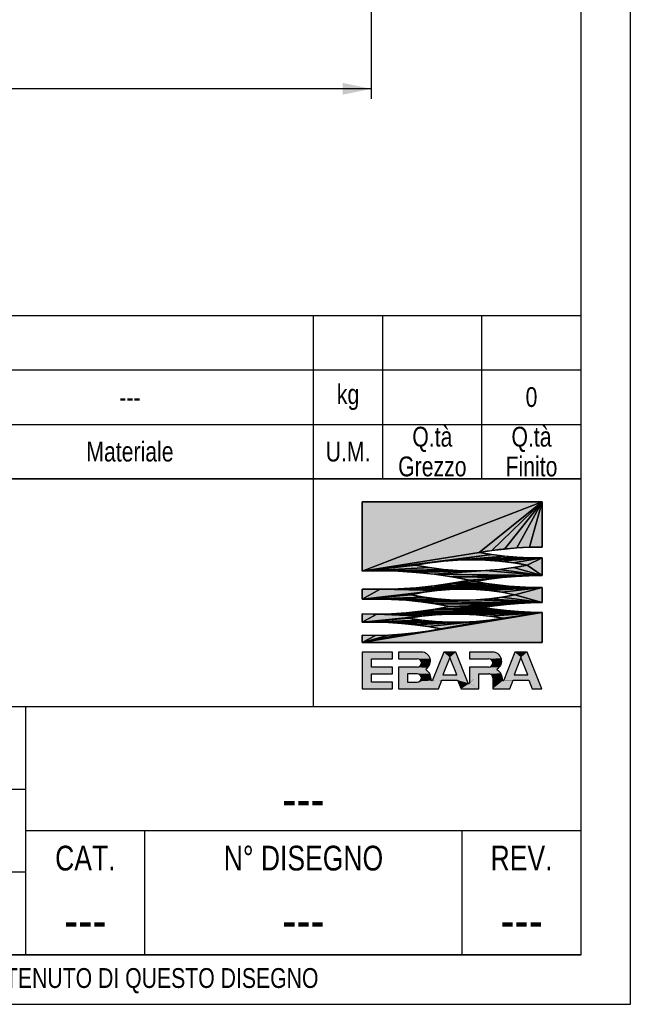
# Model space of a CAD drawing. Header units: millimetres. Extents: x 0 to 841, y 0 to 594.
# Tile 7 of 10: x 717 to 841, y 0 to 199. Entities that reach past the tile are written whole.
import ezdxf

# ---------------------------------------------------------------- set-up
doc = ezdxf.new("R2010")
doc.units = ezdxf.units.MM
doc.header["$LTSCALE"] = 46.2
doc.layers.get('0').update_dxf_attribs({"linetype": 'CONTINUOUS'})
doc.layers.add('DETTAGLI', color=7, linetype='CONTINUOUS')
doc.layers.add('QUOTE', color=7, linetype='CONTINUOUS')
doc.styles.get("Standard").update_dxf_attribs({"font": 'txt', "width": 0.8})
doc.dimstyles.new('DIMSTYLE_1', dxfattribs={"dimtxt": 6, "dimasz": 5.8, "dimexe": 1, "dimexo": 2, "dimgap": 0.75, "dimtad": 1, "dimdec": 3, "dimtxsty": 'Standard', "dimblk": '_FILLED', "dimblk1": '_FILLED', "dimblk2": '_FILLED', "dimcen": 0.09, "dimadec": 3, "dimazin": 2, "dimtp": 0.5, "dimtm": 0.5, "dimtfac": 1, "dimtdec": 3, "dimtofl": 0, "dimtmove": 0, "dimatfit": 3, "dimldrblk": '_FILLED', "dimfxl": 0, "dimtolj": 1, "dimarcsym": 0})

# ---------------------------------------------------------------- blocks, each defined once
blk = doc.blocks.new('EBARA_BL0', base_point=(804.25, 82.53))
at = {"color": 7, "linetype": 'Continuous'}
for p, q in [((822.18, 101.41), (785.87, 87.4)), ((785.87, 101.41), (785.87, 87.4)), ((785.87, 87.4), (822.18, 101.41)), ((822.18, 101.41), (785.87, 101.41)), ((785.87, 101.41), (822.18, 101.41)), ((785.87, 87.4), (785.87, 101.41)), ((822.18, 101.41), (809.46, 91.15)), ((809.46, 91.15), (822.18, 101.41)), ((822.18, 101.41), (811.99, 91.55)), ((811.99, 91.55), (822.18, 101.41)), ((822.18, 101.41), (814.53, 91.86)), ((814.53, 91.86), (822.18, 101.41)), ((822.18, 101.41), (817.07, 92.08)), ((817.07, 92.08), (822.18, 101.41)), ((822.18, 101.41), (819.63, 92.21)), ((819.63, 92.21), (822.18, 101.41)), ((822.18, 92.25), (822.18, 101.41)), ((822.18, 101.41), (822.18, 92.25)), ((809.46, 91.15), (811.99, 91.55)), ((811.99, 91.55), (814.53, 91.86)), ((814.53, 91.86), (817.07, 92.08)), ((817.07, 92.08), (819.63, 92.21)), ((819.63, 92.21), (822.18, 92.25)), ((809.46, 91.15), (785.87, 87.4)), ((785.87, 87.4), (809.46, 91.15)), ((811.99, 90.75), (785.87, 87.4)), ((785.87, 87.4), (811.99, 90.75)), ((802.23, 89.43), (785.87, 87.4)), ((785.87, 87.4), (802.23, 89.43)), ((799.42, 89.08), (802.23, 89.43)), ((811.99, 90.75), (802.23, 89.43)), ((802.23, 89.43), (811.99, 90.75)), ((814.53, 90.44), (802.23, 89.43)), ((802.23, 89.43), (814.53, 90.44)), ((802.23, 89.43), (805.06, 89.64)), ((814.53, 90.44), (805.06, 89.64)), ((805.06, 89.64), (814.53, 90.44)), ((817.07, 90.22), (805.06, 89.64)), ((805.06, 89.64), (817.07, 90.22)), ((819.63, 90.09), (805.06, 89.64)), ((805.06, 89.64), (819.63, 90.09)), ((805.06, 89.64), (807.89, 89.71)), ((819.63, 90.09), (807.89, 89.71)), ((807.89, 89.71), (819.63, 90.09)), ((807.89, 89.71), (822.18, 90.05)), ((822.18, 90.05), (807.89, 89.71)), ((807.89, 89.71), (810.72, 89.64)), ((811.99, 90.75), (809.46, 91.15)), ((810.72, 89.64), (822.18, 90.05)), ((822.18, 90.05), (810.72, 89.64)), ((810.72, 89.64), (813.55, 89.43)), ((814.53, 90.44), (811.99, 90.75)), ((813.55, 89.43), (822.18, 90.05)), ((822.18, 90.05), (813.55, 89.43)), ((813.55, 89.43), (816.36, 89.08)), ((817.07, 90.22), (814.53, 90.44)), ((816.36, 89.08), (822.18, 90.05)), ((822.18, 90.05), (816.36, 89.08)), ((819.63, 90.09), (817.07, 90.22)), ((819.15, 88.59), (822.18, 90.05)), ((822.18, 90.05), (819.15, 88.59)), ((822.18, 90.05), (819.63, 90.09)), ((822.18, 86.51), (822.18, 90.05)), ((822.18, 90.05), (822.18, 86.51)), ((799.42, 89.08), (785.87, 87.4)), ((785.87, 87.4), (799.42, 89.08)), ((796.63, 88.59), (785.87, 87.4)), ((785.87, 87.4), (796.63, 88.59)), ((799.42, 88.1), (785.87, 87.4)), ((785.87, 87.4), (799.42, 88.1)), ((802.23, 87.75), (785.87, 87.4)), ((785.87, 87.4), (802.23, 87.75)), ((785.87, 87.4), (789.5, 87.46)), ((802.23, 87.75), (789.5, 87.46)), ((789.5, 87.46), (802.23, 87.75)), ((805.06, 87.54), (789.5, 87.46)), ((789.5, 87.46), (805.06, 87.54)), ((789.5, 87.46), (807.89, 87.47)), ((807.89, 87.47), (789.5, 87.46)), ((789.5, 87.46), (793.13, 87.37)), ((793.13, 87.37), (807.89, 87.47)), ((807.89, 87.47), (793.13, 87.37)), ((796.63, 88.59), (799.42, 89.08)), ((799.42, 88.1), (796.63, 88.59)), ((796.75, 87.14), (810.72, 87.54)), ((810.72, 87.54), (796.75, 87.14)), ((796.75, 87.14), (807.89, 87.47)), ((807.89, 87.47), (796.75, 87.14)), ((802.23, 87.75), (799.42, 88.1)), ((800.36, 86.77), (810.72, 87.54)), ((810.72, 87.54), (800.36, 86.77)), ((805.06, 87.54), (802.23, 87.75)), ((807.89, 87.47), (805.06, 87.54)), ((810.72, 87.54), (807.89, 87.47)), ((813.55, 87.75), (810.72, 87.54)), ((822.18, 86.51), (810.72, 87.54)), ((810.72, 87.54), (822.18, 86.51)), ((816.36, 88.1), (813.55, 87.75)), ((822.18, 86.51), (813.55, 87.75)), ((813.55, 87.75), (822.18, 86.51)), ((816.36, 89.08), (819.15, 88.59)), ((819.15, 88.59), (816.36, 88.1)), ((822.18, 86.51), (816.36, 88.1)), ((816.36, 88.1), (822.18, 86.51)), ((822.18, 86.51), (819.15, 88.59)), ((819.15, 88.59), (822.18, 86.51)), ((793.13, 87.37), (796.75, 87.14)), ((796.75, 87.14), (800.36, 86.77)), ((800.36, 86.77), (822.18, 86.51)), ((822.18, 86.51), (800.36, 86.77)), ((800.36, 86.77), (819.47, 86.48)), ((800.36, 86.77), (803.95, 86.25)), ((819.47, 86.48), (800.36, 86.77)), ((819.47, 86.48), (803.95, 86.25)), ((803.95, 86.25), (819.47, 86.48)), ((803.95, 86.25), (816.76, 86.34)), ((816.76, 86.34), (803.95, 86.25)), ((803.95, 86.25), (814.06, 86.1)), ((803.95, 86.25), (807.52, 85.6)), ((814.06, 86.1), (803.95, 86.25)), ((807.52, 85.6), (803.95, 84.94)), ((814.06, 86.1), (807.52, 85.6)), ((807.52, 85.6), (814.06, 86.1)), ((807.52, 85.6), (811.37, 85.76)), ((811.37, 85.76), (807.52, 85.6)), ((807.52, 85.6), (808.7, 85.31)), ((808.7, 85.31), (807.52, 85.6)), ((808.7, 85.31), (811.37, 85.76)), ((811.37, 85.76), (814.06, 86.1)), ((814.06, 86.1), (816.76, 86.34)), ((816.76, 86.34), (819.47, 86.48)), ((819.47, 86.48), (822.18, 86.51)), ((785.87, 83.79), (785.87, 81.71)), ((789.5, 83.73), (785.87, 83.79)), ((785.87, 81.71), (785.87, 83.79)), ((789.5, 83.73), (785.87, 81.71)), ((785.87, 81.71), (789.5, 83.73)), ((800.94, 83.49), (785.87, 81.71)), ((785.87, 81.71), (800.94, 83.49)), ((793.13, 83.82), (789.5, 83.73)), ((789.5, 83.73), (806.18, 83.78)), ((806.18, 83.78), (789.5, 83.73)), ((789.5, 83.73), (803.56, 83.71)), ((803.56, 83.71), (789.5, 83.73)), ((789.5, 83.73), (800.94, 83.49)), ((800.94, 83.49), (789.5, 83.73)), ((793.13, 83.82), (822.18, 84.1)), ((822.18, 84.1), (793.13, 83.82)), ((796.75, 84.05), (793.13, 83.82)), ((806.18, 83.78), (793.13, 83.82)), ((793.13, 83.82), (806.18, 83.78)), ((800.36, 84.42), (796.75, 84.05)), ((815.41, 84.36), (796.75, 84.05)), ((796.75, 84.05), (815.41, 84.36)), ((817.66, 84.2), (796.75, 84.05)), ((796.75, 84.05), (817.66, 84.2)), ((819.92, 84.11), (796.75, 84.05)), ((796.75, 84.05), (819.92, 84.11)), ((796.75, 84.05), (822.18, 84.1)), ((822.18, 84.1), (796.75, 84.05)), ((798.33, 83.13), (800.94, 83.49)), ((803.95, 84.94), (800.36, 84.42)), ((810.92, 84.92), (800.36, 84.42)), ((800.36, 84.42), (810.92, 84.92)), ((800.36, 84.42), (813.16, 84.6)), ((813.16, 84.6), (800.36, 84.42)), ((800.36, 84.42), (815.41, 84.36)), ((815.41, 84.36), (800.36, 84.42)), ((800.94, 83.49), (803.56, 83.71)), ((803.56, 83.71), (806.18, 83.78)), ((803.95, 84.94), (808.7, 85.31)), ((808.7, 85.31), (803.95, 84.94)), ((803.95, 84.94), (810.92, 84.92)), ((810.92, 84.92), (803.95, 84.94)), ((806.18, 83.78), (822.18, 84.1)), ((822.18, 84.1), (806.18, 83.78)), ((806.18, 83.78), (808.81, 83.71)), ((810.92, 84.92), (808.7, 85.31)), ((808.81, 83.71), (822.18, 84.1)), ((822.18, 84.1), (808.81, 83.71)), ((808.81, 83.71), (811.43, 83.49)), ((813.16, 84.6), (810.92, 84.92)), ((811.43, 83.49), (822.18, 84.1)), ((822.18, 84.1), (811.43, 83.49)), ((811.43, 83.49), (814.03, 83.13)), ((815.41, 84.36), (813.16, 84.6)), ((814.03, 83.13), (822.18, 84.1)), ((822.18, 84.1), (814.03, 83.13)), ((817.66, 84.2), (815.41, 84.36)), ((816.61, 82.63), (822.18, 84.1)), ((822.18, 84.1), (816.61, 82.63)), ((819.92, 84.11), (817.66, 84.2)), ((822.18, 84.1), (819.92, 84.11)), ((822.18, 81.07), (822.18, 84.1)), ((822.18, 84.1), (822.18, 81.07)), ((798.33, 83.13), (785.87, 81.71)), ((785.87, 81.71), (798.33, 83.13)), ((795.75, 82.63), (785.87, 81.71)), ((785.87, 81.71), (795.75, 82.63)), ((798.33, 82.15), (785.87, 81.71)), ((785.87, 81.71), (798.33, 82.15)), ((785.87, 81.71), (788.83, 81.76)), ((798.33, 82.15), (788.83, 81.76)), ((788.83, 81.76), (798.33, 82.15)), ((788.83, 81.76), (800.94, 81.8)), ((800.94, 81.8), (788.83, 81.76)), ((788.83, 81.76), (791.78, 81.69)), ((791.78, 81.69), (800.94, 81.8)), ((800.94, 81.8), (791.78, 81.69)), ((791.78, 81.69), (803.56, 81.6)), ((791.78, 81.69), (794.72, 81.51)), ((803.56, 81.6), (791.78, 81.69)), ((803.56, 81.6), (794.72, 81.51)), ((794.72, 81.51), (803.56, 81.6)), ((794.72, 81.51), (806.18, 81.53)), ((806.18, 81.53), (794.72, 81.51)), ((794.72, 81.51), (797.66, 81.21)), ((795.75, 82.63), (798.33, 83.13)), ((798.33, 82.15), (795.75, 82.63)), ((797.66, 81.21), (808.81, 81.6)), ((808.81, 81.6), (797.66, 81.21)), ((797.66, 81.21), (806.18, 81.53)), ((806.18, 81.53), (797.66, 81.21)), ((800.94, 81.8), (798.33, 82.15)), ((803.56, 81.6), (800.94, 81.8)), ((806.18, 81.53), (803.56, 81.6)), ((808.81, 81.6), (806.18, 81.53)), ((811.43, 81.8), (808.81, 81.6)), ((822.18, 81.07), (808.81, 81.6)), ((808.81, 81.6), (822.18, 81.07)), ((814.03, 82.15), (811.43, 81.8)), ((822.18, 81.07), (811.43, 81.8)), ((811.43, 81.8), (822.18, 81.07)), ((814.03, 83.13), (816.61, 82.63)), ((816.61, 82.63), (814.03, 82.15)), ((822.18, 81.07), (814.03, 82.15)), ((814.03, 82.15), (822.18, 81.07)), ((822.18, 81.07), (816.61, 82.63)), ((816.61, 82.63), (822.18, 81.07)), ((797.66, 81.21), (822.18, 81.07)), ((797.66, 81.21), (800.58, 80.78)), ((822.18, 81.07), (797.66, 81.21)), ((800.58, 79.71), (797.66, 79.29)), ((822.18, 81.07), (800.58, 80.78)), ((800.58, 80.78), (822.18, 81.07)), ((819.77, 81.02), (800.58, 80.78)), ((800.58, 80.78), (819.77, 81.02)), ((800.58, 80.78), (817.35, 80.89)), ((817.35, 80.89), (800.58, 80.78)), ((800.58, 80.78), (814.94, 80.69)), ((800.58, 80.78), (803.49, 80.25)), ((814.94, 80.69), (800.58, 80.78)), ((803.49, 80.25), (800.58, 79.71)), ((810.14, 80.07), (800.58, 79.71)), ((800.58, 79.71), (810.14, 80.07)), ((800.58, 79.71), (812.54, 79.72)), ((812.54, 79.72), (800.58, 79.71)), ((800.58, 79.71), (814.94, 79.45)), ((814.94, 79.45), (800.58, 79.71)), ((814.94, 80.69), (803.49, 80.25)), ((803.49, 80.25), (814.94, 80.69)), ((803.49, 80.25), (812.54, 80.42)), ((812.54, 80.42), (803.49, 80.25)), ((803.49, 80.25), (810.14, 80.07)), ((810.14, 80.07), (803.49, 80.25)), ((810.14, 80.07), (812.54, 80.42)), ((812.54, 79.72), (810.14, 80.07)), ((812.54, 80.42), (814.94, 80.69)), ((814.94, 79.45), (812.54, 79.72)), ((814.94, 80.69), (817.35, 80.89)), ((817.35, 80.89), (819.77, 81.02)), ((819.77, 81.02), (822.18, 81.07)), ((785.87, 73), (822.18, 79.07)), ((822.18, 79.07), (785.87, 73)), ((785.87, 78.78), (785.87, 77.08)), ((788.83, 78.73), (785.87, 78.78)), ((785.87, 77.08), (785.87, 78.78)), ((788.83, 78.73), (785.87, 77.08)), ((785.87, 77.08), (788.83, 78.73)), ((797.88, 78.31), (785.87, 77.08)), ((785.87, 77.08), (797.88, 78.31)), ((795.17, 77.92), (785.87, 77.08)), ((785.87, 77.08), (795.17, 77.92)), ((797.88, 77.53), (785.87, 77.08)), ((785.87, 77.08), (797.88, 77.53)), ((788.83, 78.73), (822.18, 79.07)), ((822.18, 79.07), (788.83, 78.73)), ((791.78, 78.8), (788.83, 78.73)), ((803.35, 78.7), (788.83, 78.73)), ((788.83, 78.73), (800.61, 78.57)), ((800.61, 78.57), (788.83, 78.73)), ((788.83, 78.73), (797.88, 78.31)), ((797.88, 78.31), (788.83, 78.73)), ((788.83, 78.73), (803.35, 78.7)), ((791.78, 78.8), (822.18, 79.07)), ((822.18, 79.07), (791.78, 78.8)), ((794.72, 78.99), (791.78, 78.8)), ((797.66, 79.29), (794.72, 78.99)), ((817.35, 79.25), (794.72, 78.99)), ((794.72, 78.99), (817.35, 79.25)), ((819.77, 79.13), (794.72, 78.99)), ((794.72, 78.99), (819.77, 79.13)), ((794.72, 78.99), (822.18, 79.07)), ((822.18, 79.07), (794.72, 78.99)), ((795.17, 77.92), (797.88, 78.31)), ((797.88, 77.53), (795.17, 77.92)), ((797.66, 79.29), (814.94, 79.45)), ((814.94, 79.45), (797.66, 79.29)), ((797.66, 79.29), (817.35, 79.25)), ((817.35, 79.25), (797.66, 79.29)), ((797.88, 78.31), (800.61, 78.57)), ((800.61, 77.26), (797.88, 77.53)), ((799.08, 75.31), (822.18, 79.07)), ((822.18, 79.07), (799.08, 75.31)), ((799.08, 76.23), (811.56, 77.53)), ((811.56, 77.53), (799.08, 76.23)), ((800.61, 78.57), (803.35, 78.7)), ((801.69, 75.76), (822.18, 79.07)), ((822.18, 79.07), (801.69, 75.76)), ((801.69, 75.76), (814.28, 77.92)), ((814.28, 77.92), (801.69, 75.76)), ((801.69, 75.76), (811.56, 77.53)), ((811.56, 77.53), (801.69, 75.76)), ((803.35, 78.7), (822.18, 79.07)), ((822.18, 79.07), (803.35, 78.7)), ((803.35, 78.7), (806.09, 78.7)), ((806.09, 78.7), (822.18, 79.07)), ((822.18, 79.07), (806.09, 78.7)), ((806.09, 78.7), (808.83, 78.57)), ((808.83, 78.57), (822.18, 79.07)), ((822.18, 79.07), (808.83, 78.57)), ((808.83, 78.57), (811.56, 78.31)), ((811.56, 77.53), (808.83, 77.26)), ((811.56, 78.31), (822.18, 79.07)), ((822.18, 79.07), (811.56, 78.31)), ((811.56, 78.31), (814.28, 77.92)), ((814.28, 77.92), (811.56, 77.53)), ((814.28, 77.92), (822.18, 79.07)), ((822.18, 79.07), (814.28, 77.92)), ((817.35, 79.25), (814.94, 79.45)), ((819.77, 79.13), (817.35, 79.25)), ((822.18, 79.07), (819.77, 79.13)), ((822.18, 73), (822.18, 79.07)), ((822.18, 79.07), (822.18, 73)), ((800.61, 77.26), (785.87, 77.08)), ((785.87, 77.08), (800.61, 77.26)), ((785.87, 77.08), (788.52, 77.1)), ((800.61, 77.26), (788.52, 77.1)), ((788.52, 77.1), (800.61, 77.26)), ((788.52, 77.1), (806.09, 77.13)), ((803.35, 77.13), (788.52, 77.1)), ((788.52, 77.1), (803.35, 77.13)), ((806.09, 77.13), (788.52, 77.1)), ((788.52, 77.1), (791.17, 77.03)), ((791.17, 77.03), (806.09, 77.13)), ((806.09, 77.13), (791.17, 77.03)), ((791.17, 77.03), (793.82, 76.86)), ((793.82, 76.86), (806.09, 77.13)), ((806.09, 77.13), (793.82, 76.86)), ((793.82, 76.86), (796.46, 76.59)), ((796.46, 76.59), (808.83, 77.26)), ((808.83, 77.26), (796.46, 76.59)), ((796.46, 76.59), (806.09, 77.13)), ((806.09, 77.13), (796.46, 76.59)), ((796.46, 76.59), (799.08, 76.23)), ((799.08, 76.23), (808.83, 77.26)), ((808.83, 77.26), (799.08, 76.23)), ((799.08, 76.23), (801.69, 75.76)), ((801.69, 75.76), (799.08, 75.31)), ((803.35, 77.13), (800.61, 77.26)), ((806.09, 77.13), (803.35, 77.13)), ((808.83, 77.26), (806.09, 77.13)), ((785.87, 73), (799.08, 75.31)), ((799.08, 75.31), (785.87, 73)), ((785.87, 73), (796.46, 74.95)), ((796.46, 74.95), (785.87, 73)), ((785.87, 73), (793.82, 74.68)), ((793.82, 74.68), (785.87, 73)), ((785.87, 73), (791.17, 74.51)), ((791.17, 74.51), (785.87, 73)), ((785.87, 74.46), (785.87, 73)), ((788.52, 74.44), (785.87, 74.46)), ((785.87, 73), (785.87, 74.46)), ((785.87, 73), (788.52, 74.44)), ((788.52, 74.44), (785.87, 73)), ((791.17, 74.51), (788.52, 74.44)), ((793.82, 74.68), (791.17, 74.51)), ((796.46, 74.95), (793.82, 74.68)), ((799.08, 75.31), (796.46, 74.95)), ((785.87, 73), (822.18, 73)), ((822.18, 73), (785.87, 73)), ((791.93, 71.05), (785.87, 71.05)), ((785.87, 71.05), (785.87, 63.66)), ((787.72, 69.71), (791.93, 69.71)), ((787.72, 68.02), (787.72, 69.71)), ((791.93, 69.71), (791.93, 71.05)), ((797.81, 71.05), (793.16, 71.05)), ((793.16, 71.05), (793.16, 69.71)), ((793.16, 69.71), (796.97, 69.71)), ((802.29, 71.05), (800.03, 65.39)), ((803.52, 69.99), (802.12, 66.5)), ((804.75, 71.05), (802.29, 71.05)), ((804.91, 66.5), (803.52, 69.99)), ((807.25, 64.8), (804.75, 71.05)), ((812.17, 71.05), (807.52, 71.05)), ((807.52, 71.05), (807.52, 69.71)), ((807.52, 69.71), (811.33, 69.71)), ((816.65, 71.05), (814.39, 65.41)), ((817.88, 69.99), (816.48, 66.5)), ((819.11, 71.05), (816.65, 71.05)), ((819.27, 66.5), (817.88, 69.99)), ((822.06, 63.66), (819.11, 71.05)), ((791.93, 68.02), (787.72, 68.02)), ((791.93, 66.69), (791.93, 68.02)), ((796.97, 68.02), (793.16, 68.02)), ((793.16, 68.02), (793.16, 63.66)), ((811.33, 68.02), (807.52, 68.02)), ((807.52, 68.02), (807.52, 64.85)), ((787.72, 66.69), (791.93, 66.69)), ((787.72, 64.99), (787.72, 66.69)), ((796.97, 66.69), (795, 66.69)), ((795, 66.69), (795, 64.99)), ((802.12, 66.5), (804.91, 66.5)), ((809.36, 66.69), (811.37, 66.69)), ((809.36, 63.66), (809.36, 66.69)), ((812.17, 65.87), (812.17, 63.66)), ((816.48, 66.5), (819.27, 66.5)), ((785.87, 63.66), (791.93, 63.66)), ((791.93, 64.99), (787.72, 64.99)), ((791.93, 63.66), (791.93, 64.99)), ((793.16, 63.66), (801.24, 63.66)), ((795, 64.99), (796.97, 64.99)), ((801.24, 63.66), (801.94, 65.4)), ((801.94, 65.4), (805.1, 65.4)), ((805.1, 65.4), (805.79, 63.66)), ((805.79, 63.66), (809.36, 63.66)), ((812.17, 63.66), (815.6, 63.66)), ((815.6, 63.66), (816.3, 65.4)), ((816.3, 65.4), (819.46, 65.4)), ((819.46, 65.4), (820.15, 63.66)), ((820.15, 63.66), (822.06, 63.66))]:
    blk.add_line(p, q, dxfattribs=at)
for centre, radius, start, end in [((822.08, 19.39), 72.86, 89.9211, 99.9748), ((807.89, 32.57), 57.14, 78.6329, 101.3671), ((822.08, 162.71), 72.67, 259.9974, 270.0791), ((789.13, -4.15), 91.61, 78.415, 92.0347), ((807.89, 144.64), 57.17, 258.6407, 281.3593), ((789.13, 175.34), 91.61, 267.9653, 281.585), ((821.62, 16), 70.51, 89.5451, 100.5654), ((806.18, 35.66), 48.12, 77.4794, 102.5209), ((821.39, 150.82), 66.73, 259.0346, 270.6838), ((788.62, 8.02), 73.74, 78.37, 92.1352), ((806.18, 131.18), 49.65, 257.8721, 282.1282), ((788.62, 152.47), 73.74, 267.8648, 281.63), ((822.62, 2.61), 78.46, 90.321, 99.1535), ((822.62, 157.53), 78.46, 260.8465, 269.679), ((804.72, 21.31), 57.41, 80.419, 99.581), ((804.72, 134.43), 57.31, 260.4022, 279.5978), ((787.9, 5.53), 71.57, 78.8935, 91.6259), ((787.83, 147.3), 72.86, 268.4651, 280.9705), ((796.97, 68.87), 0.846, 270.0055, 89.9945), ((797.81, 69.24), 1.81, 303.3213, 89.9975), ((811.33, 68.87), 0.846, 270.0055, 89.9945), ((812.18, 69.24), 1.81, 300.7885, 90.0231), ((798.92, 67.56), 0.2, 123.3413, 236.2957), ((813.17, 67.56), 0.14, 120.8173, 238.5397), ((796.97, 65.84), 0.846, 270.0056, 89.9944), ((797.62, 65.61), 2.14, 355.8945, 56.313), ((811.37, 65.88), 0.809, 359.4794, 89.9999), ((811.98, 65.61), 2.15, 356.413, 58.5531), ((799.9, 65.45), 0.14, 175.9511, 338.0176), ((807.38, 64.85), 0.14, 201.7137, 0.004), ((814.26, 65.47), 0.14, 176.4576, 338.0865)]:
    blk.add_arc(centre, radius, start, end, dxfattribs=at)
for points in [[(785.87, 87.4), (822.18, 101.41), (809.46, 91.15)], [(785.87, 87.4), (785.87, 101.41), (822.18, 101.41)], [(809.46, 91.15), (822.18, 101.41), (811.99, 91.55)], [(811.99, 91.55), (822.18, 101.41), (814.53, 91.86)], [(814.53, 91.86), (822.18, 101.41), (817.07, 92.08)], [(817.07, 92.08), (822.18, 101.41), (819.63, 92.21)], [(819.63, 92.21), (822.18, 101.41), (822.18, 92.25)], [(785.87, 87.4), (809.46, 91.15), (811.99, 90.75)], [(785.87, 87.4), (811.99, 90.75), (802.23, 89.43)], [(785.87, 87.4), (802.23, 89.43), (799.42, 89.08)], [(802.23, 89.43), (811.99, 90.75), (814.53, 90.44)], [(802.23, 89.43), (814.53, 90.44), (805.06, 89.64)], [(805.06, 89.64), (814.53, 90.44), (817.07, 90.22)], [(805.06, 89.64), (817.07, 90.22), (819.63, 90.09)], [(805.06, 89.64), (819.63, 90.09), (807.89, 89.71)], [(807.89, 89.71), (819.63, 90.09), (822.18, 90.05)], [(822.18, 90.05), (810.72, 89.64), (807.89, 89.71)], [(822.18, 90.05), (813.55, 89.43), (810.72, 89.64)], [(822.18, 90.05), (816.36, 89.08), (813.55, 89.43)], [(822.18, 90.05), (819.15, 88.59), (816.36, 89.08)], [(822.18, 90.05), (822.18, 86.51), (819.15, 88.59)], [(785.87, 87.4), (799.42, 89.08), (796.63, 88.59)], [(785.87, 87.4), (796.63, 88.59), (799.42, 88.1)], [(785.87, 87.4), (799.42, 88.1), (802.23, 87.75)], [(785.87, 87.4), (802.23, 87.75), (789.5, 87.46)], [(789.5, 87.46), (802.23, 87.75), (805.06, 87.54)], [(789.5, 87.46), (805.06, 87.54), (807.89, 87.47)], [(807.89, 87.47), (793.13, 87.37), (789.5, 87.46)], [(807.89, 87.47), (796.75, 87.14), (793.13, 87.37)], [(810.72, 87.54), (796.75, 87.14), (807.89, 87.47)], [(810.72, 87.54), (800.36, 86.77), (796.75, 87.14)], [(810.72, 87.54), (822.18, 86.51), (800.36, 86.77)], [(813.55, 87.75), (822.18, 86.51), (810.72, 87.54)], [(816.36, 88.1), (822.18, 86.51), (813.55, 87.75)], [(819.15, 88.59), (822.18, 86.51), (816.36, 88.1)], [(819.47, 86.48), (800.36, 86.77), (822.18, 86.51)], [(803.95, 86.25), (800.36, 86.77), (819.47, 86.48)], [(803.95, 86.25), (819.47, 86.48), (816.76, 86.34)], [(816.76, 86.34), (814.06, 86.1), (803.95, 86.25)], [(807.52, 85.6), (803.95, 86.25), (814.06, 86.1)], [(803.95, 84.94), (807.52, 85.6), (808.7, 85.31)], [(807.52, 85.6), (814.06, 86.1), (811.37, 85.76)], [(811.37, 85.76), (808.7, 85.31), (807.52, 85.6)], [(785.87, 81.71), (785.87, 83.79), (789.5, 83.73)], [(785.87, 81.71), (789.5, 83.73), (800.94, 83.49)], [(785.87, 81.71), (800.94, 83.49), (798.33, 83.13)], [(789.5, 83.73), (793.13, 83.82), (806.18, 83.78)], [(806.18, 83.78), (803.56, 83.71), (789.5, 83.73)], [(800.94, 83.49), (789.5, 83.73), (803.56, 83.71)], [(822.18, 84.1), (793.13, 83.82), (796.75, 84.05)], [(822.18, 84.1), (806.18, 83.78), (793.13, 83.82)], [(796.75, 84.05), (800.36, 84.42), (815.41, 84.36)], [(796.75, 84.05), (815.41, 84.36), (817.66, 84.2)], [(796.75, 84.05), (817.66, 84.2), (819.92, 84.11)], [(796.75, 84.05), (819.92, 84.11), (822.18, 84.1)], [(800.36, 84.42), (803.95, 84.94), (810.92, 84.92)], [(800.36, 84.42), (810.92, 84.92), (813.16, 84.6)], [(813.16, 84.6), (815.41, 84.36), (800.36, 84.42)], [(808.7, 85.31), (810.92, 84.92), (803.95, 84.94)], [(822.18, 84.1), (808.81, 83.71), (806.18, 83.78)], [(822.18, 84.1), (811.43, 83.49), (808.81, 83.71)], [(822.18, 84.1), (814.03, 83.13), (811.43, 83.49)], [(822.18, 84.1), (816.61, 82.63), (814.03, 83.13)], [(822.18, 84.1), (822.18, 81.07), (816.61, 82.63)], [(785.87, 81.71), (798.33, 83.13), (795.75, 82.63)], [(785.87, 81.71), (795.75, 82.63), (798.33, 82.15)], [(785.87, 81.71), (798.33, 82.15), (788.83, 81.76)], [(788.83, 81.76), (798.33, 82.15), (800.94, 81.8)], [(800.94, 81.8), (791.78, 81.69), (788.83, 81.76)], [(800.94, 81.8), (803.56, 81.6), (791.78, 81.69)], [(794.72, 81.51), (791.78, 81.69), (803.56, 81.6)], [(794.72, 81.51), (803.56, 81.6), (806.18, 81.53)], [(806.18, 81.53), (797.66, 81.21), (794.72, 81.51)], [(808.81, 81.6), (797.66, 81.21), (806.18, 81.53)], [(808.81, 81.6), (822.18, 81.07), (797.66, 81.21)], [(811.43, 81.8), (822.18, 81.07), (808.81, 81.6)], [(814.03, 82.15), (822.18, 81.07), (811.43, 81.8)], [(816.61, 82.63), (822.18, 81.07), (814.03, 82.15)], [(800.58, 80.78), (797.66, 81.21), (822.18, 81.07)], [(797.66, 79.29), (800.58, 79.71), (814.94, 79.45)], [(800.58, 80.78), (822.18, 81.07), (819.77, 81.02)], [(800.58, 80.78), (819.77, 81.02), (817.35, 80.89)], [(817.35, 80.89), (814.94, 80.69), (800.58, 80.78)], [(803.49, 80.25), (800.58, 80.78), (814.94, 80.69)], [(800.58, 79.71), (803.49, 80.25), (810.14, 80.07)], [(800.58, 79.71), (810.14, 80.07), (812.54, 79.72)], [(812.54, 79.72), (814.94, 79.45), (800.58, 79.71)], [(803.49, 80.25), (814.94, 80.69), (812.54, 80.42)], [(812.54, 80.42), (810.14, 80.07), (803.49, 80.25)], [(822.18, 79.07), (785.87, 73), (799.08, 75.31)], [(822.18, 79.07), (822.18, 73), (785.87, 73)], [(785.87, 77.08), (785.87, 78.78), (788.83, 78.73)], [(785.87, 77.08), (788.83, 78.73), (797.88, 78.31)], [(785.87, 77.08), (797.88, 78.31), (795.17, 77.92)], [(785.87, 77.08), (795.17, 77.92), (797.88, 77.53)], [(785.87, 77.08), (797.88, 77.53), (800.61, 77.26)], [(822.18, 79.07), (788.83, 78.73), (791.78, 78.8)], [(822.18, 79.07), (803.35, 78.7), (788.83, 78.73)], [(800.61, 78.57), (788.83, 78.73), (803.35, 78.7)], [(797.88, 78.31), (788.83, 78.73), (800.61, 78.57)], [(822.18, 79.07), (791.78, 78.8), (794.72, 78.99)], [(794.72, 78.99), (797.66, 79.29), (817.35, 79.25)], [(794.72, 78.99), (817.35, 79.25), (819.77, 79.13)], [(794.72, 78.99), (819.77, 79.13), (822.18, 79.07)], [(814.94, 79.45), (817.35, 79.25), (797.66, 79.29)], [(822.18, 79.07), (799.08, 75.31), (801.69, 75.76)], [(811.56, 77.53), (799.08, 76.23), (808.83, 77.26)], [(811.56, 77.53), (801.69, 75.76), (799.08, 76.23)], [(822.18, 79.07), (801.69, 75.76), (814.28, 77.92)], [(814.28, 77.92), (801.69, 75.76), (811.56, 77.53)], [(822.18, 79.07), (806.09, 78.7), (803.35, 78.7)], [(822.18, 79.07), (808.83, 78.57), (806.09, 78.7)], [(822.18, 79.07), (811.56, 78.31), (808.83, 78.57)], [(822.18, 79.07), (814.28, 77.92), (811.56, 78.31)], [(785.87, 77.08), (800.61, 77.26), (788.52, 77.1)], [(788.52, 77.1), (800.61, 77.26), (803.35, 77.13)], [(788.52, 77.1), (803.35, 77.13), (806.09, 77.13)], [(806.09, 77.13), (791.17, 77.03), (788.52, 77.1)], [(806.09, 77.13), (793.82, 76.86), (791.17, 77.03)], [(806.09, 77.13), (796.46, 76.59), (793.82, 76.86)], [(808.83, 77.26), (796.46, 76.59), (806.09, 77.13)], [(808.83, 77.26), (799.08, 76.23), (796.46, 76.59)], [(799.08, 75.31), (785.87, 73), (796.46, 74.95)], [(796.46, 74.95), (785.87, 73), (793.82, 74.68)], [(793.82, 74.68), (785.87, 73), (791.17, 74.51)], [(791.17, 74.51), (785.87, 73), (788.52, 74.44)], [(785.87, 73), (785.87, 74.46), (788.52, 74.44)], [(791.93, 71.05), (787.72, 69.71), (785.87, 71.05)], [(785.87, 63.66), (785.87, 71.05), (787.72, 69.71)], [(791.93, 71.05), (787.72, 69.71), (785.87, 71.05)], [(785.87, 63.66), (785.87, 71.05), (787.72, 69.71)], [(787.72, 68.02), (785.87, 63.66), (787.72, 69.71)], [(787.72, 68.02), (785.87, 63.66), (787.72, 69.71)], [(791.93, 71.05), (791.93, 69.71), (787.72, 69.71)], [(791.93, 71.05), (791.93, 69.71), (787.72, 69.71)], [(798.05, 71.03), (793.16, 69.71), (797.81, 71.05)], [(793.16, 69.71), (793.16, 71.05), (797.81, 71.05)], [(798.27, 70.99), (793.16, 69.71), (798.05, 71.03)], [(798.49, 70.91), (793.16, 69.71), (798.27, 70.99)], [(798.7, 70.81), (793.16, 69.71), (798.49, 70.91)], [(798.89, 70.69), (793.16, 69.71), (798.7, 70.81)], [(799.07, 70.54), (793.16, 69.71), (798.89, 70.69)], [(799.23, 70.37), (793.16, 69.71), (799.07, 70.54)], [(799.36, 70.18), (793.16, 69.71), (799.23, 70.37)], [(799.47, 69.97), (793.16, 69.71), (799.36, 70.18)], [(799.55, 69.76), (793.16, 69.71), (799.47, 69.97)], [(793.16, 69.71), (799.55, 69.76), (796.97, 69.71)], [(796.97, 69.71), (799.55, 69.76), (797.08, 69.71)], [(797.08, 69.71), (799.55, 69.76), (797.19, 69.68)], [(797.19, 69.68), (799.55, 69.76), (797.29, 69.65)], [(797.29, 69.65), (799.55, 69.76), (797.39, 69.6)], [(797.39, 69.6), (799.55, 69.76), (797.48, 69.54)], [(799.55, 69.76), (799.6, 69.53), (797.48, 69.54)], [(797.57, 69.47), (797.48, 69.54), (799.6, 69.53)], [(800.03, 65.39), (802.29, 71.05), (803.52, 69.99)], [(802.12, 66.5), (800.03, 65.39), (803.52, 69.99)], [(804.75, 71.05), (803.52, 69.99), (802.29, 71.05)], [(803.52, 69.99), (804.75, 71.05), (804.91, 66.5)], [(804.91, 66.5), (804.75, 71.05), (805.1, 65.4)], [(804.75, 71.05), (807.25, 64.8), (805.1, 65.4)], [(812.4, 71.03), (807.52, 69.71), (812.17, 71.05)], [(807.52, 69.71), (807.52, 71.05), (812.17, 71.05)], [(812.62, 70.99), (807.52, 69.71), (812.4, 71.03)], [(812.83, 70.92), (807.52, 69.71), (812.62, 70.99)], [(813.04, 70.83), (807.52, 69.71), (812.83, 70.92)], [(813.23, 70.71), (807.52, 69.71), (813.04, 70.83)], [(813.4, 70.57), (807.52, 69.71), (813.23, 70.71)], [(813.56, 70.41), (807.52, 69.71), (813.4, 70.57)], [(813.69, 70.23), (807.52, 69.71), (813.56, 70.41)], [(813.8, 70.03), (807.52, 69.71), (813.69, 70.23)], [(813.89, 69.82), (807.52, 69.71), (813.8, 70.03)], [(807.52, 69.71), (813.89, 69.82), (811.33, 69.71)], [(811.33, 69.71), (813.89, 69.82), (811.44, 69.71)], [(811.44, 69.71), (813.89, 69.82), (811.55, 69.68)], [(811.55, 69.68), (813.89, 69.82), (811.65, 69.65)], [(813.89, 69.82), (813.95, 69.61), (811.65, 69.65)], [(811.75, 69.6), (811.65, 69.65), (813.95, 69.61)], [(811.75, 69.6), (813.95, 69.61), (811.84, 69.54)], [(811.84, 69.54), (813.95, 69.61), (811.93, 69.47)], [(813.95, 69.61), (813.98, 69.39), (811.93, 69.47)], [(814.39, 65.41), (816.65, 71.05), (817.88, 69.99)], [(816.48, 66.5), (814.39, 65.41), (817.88, 69.99)], [(819.11, 71.05), (817.88, 69.99), (816.65, 71.05)], [(817.88, 69.99), (819.11, 71.05), (819.27, 66.5)], [(819.27, 66.5), (819.11, 71.05), (819.46, 65.4)], [(819.46, 65.4), (819.11, 71.05), (820.15, 63.66)], [(819.11, 71.05), (822.06, 63.66), (820.15, 63.66)], [(787.72, 66.69), (785.87, 63.66), (787.72, 68.02)], [(787.72, 66.69), (785.87, 63.66), (787.72, 68.02)], [(791.93, 68.02), (791.93, 66.69), (787.72, 66.69)], [(791.93, 68.02), (787.72, 66.69), (787.72, 68.02)], [(791.93, 68.02), (791.93, 66.69), (787.72, 66.69)], [(791.93, 68.02), (787.72, 66.69), (787.72, 68.02)], [(796.97, 68.02), (795, 66.69), (793.16, 68.02)], [(793.16, 63.66), (793.16, 68.02), (795, 66.69)], [(798.99, 67.87), (795, 66.69), (796.97, 68.02)], [(798.81, 67.73), (795, 66.69), (798.99, 67.87)], [(798.79, 67.71), (795, 66.69), (798.81, 67.73)], [(798.77, 67.7), (795, 66.69), (798.79, 67.71)], [(798.76, 67.68), (795, 66.69), (798.77, 67.7)], [(798.74, 67.66), (795, 66.69), (798.76, 67.68)], [(798.73, 67.64), (795, 66.69), (798.74, 67.66)], [(798.73, 67.62), (795, 66.69), (798.73, 67.64)], [(798.72, 67.59), (795, 66.69), (798.73, 67.62)], [(798.72, 67.57), (795, 66.69), (798.72, 67.59)], [(798.72, 67.55), (795, 66.69), (798.72, 67.57)], [(798.72, 67.53), (795, 66.69), (798.72, 67.55)], [(796.97, 68.02), (797.08, 68.03), (799.16, 68.03)], [(799.16, 68.03), (798.99, 67.87), (796.97, 68.02)], [(797.19, 68.05), (799.3, 68.21), (797.08, 68.03)], [(799.3, 68.21), (799.16, 68.03), (797.08, 68.03)], [(797.29, 68.08), (799.3, 68.21), (797.19, 68.05)], [(797.39, 68.13), (799.3, 68.21), (797.29, 68.08)], [(797.48, 68.2), (799.3, 68.21), (797.39, 68.13)], [(797.48, 68.2), (797.57, 68.27), (799.3, 68.21)], [(797.57, 69.47), (799.6, 69.53), (797.64, 69.38)], [(797.64, 68.35), (799.42, 68.41), (797.57, 68.27)], [(799.42, 68.41), (799.3, 68.21), (797.57, 68.27)], [(799.6, 69.53), (799.62, 69.3), (797.64, 69.38)], [(797.7, 69.29), (797.64, 69.38), (799.62, 69.3)], [(797.64, 68.35), (797.7, 68.44), (799.42, 68.41)], [(797.7, 69.29), (799.62, 69.3), (797.75, 69.19)], [(797.75, 68.54), (799.51, 68.62), (797.7, 68.44)], [(799.51, 68.62), (799.42, 68.41), (797.7, 68.44)], [(797.75, 69.19), (799.62, 69.3), (797.79, 69.09)], [(797.75, 68.54), (797.79, 68.65), (799.51, 68.62)], [(799.62, 69.3), (799.62, 69.07), (797.79, 69.09)], [(797.81, 68.98), (797.79, 69.09), (799.62, 69.07)], [(797.81, 68.76), (799.58, 68.84), (797.79, 68.65)], [(799.58, 68.84), (799.51, 68.62), (797.79, 68.65)], [(797.81, 68.98), (799.62, 69.07), (797.81, 68.87)], [(799.62, 69.07), (799.58, 68.84), (797.81, 68.87)], [(797.81, 68.76), (797.81, 68.87), (799.58, 68.84)], [(811.33, 68.02), (809.36, 66.69), (807.52, 68.02)], [(807.52, 64.85), (807.52, 68.02), (809.36, 66.69)], [(813.45, 67.96), (809.36, 66.69), (811.33, 68.02)], [(813.29, 67.81), (809.36, 66.69), (813.45, 67.96)], [(813.1, 67.68), (809.36, 66.69), (813.29, 67.81)], [(813.09, 67.67), (809.36, 66.69), (813.1, 67.68)], [(813.08, 67.66), (809.36, 66.69), (813.09, 67.67)], [(813.07, 67.65), (809.36, 66.69), (813.08, 67.66)], [(813.06, 67.64), (809.36, 66.69), (813.07, 67.65)], [(813.05, 67.63), (809.36, 66.69), (813.06, 67.64)], [(813.04, 67.61), (809.36, 66.69), (813.05, 67.63)], [(813.04, 67.6), (809.36, 66.69), (813.04, 67.61)], [(813.03, 67.58), (809.36, 66.69), (813.04, 67.6)], [(813.03, 67.56), (809.36, 66.69), (813.03, 67.58)], [(813.03, 67.55), (809.36, 66.69), (813.03, 67.56)], [(813.04, 67.53), (809.36, 66.69), (813.03, 67.55)], [(811.44, 68.03), (813.6, 68.13), (811.33, 68.02)], [(813.6, 68.13), (813.45, 67.96), (811.33, 68.02)], [(811.55, 68.05), (813.6, 68.13), (811.44, 68.03)], [(811.65, 68.08), (813.6, 68.13), (811.55, 68.05)], [(811.65, 68.08), (811.75, 68.13), (813.6, 68.13)], [(811.84, 68.2), (813.73, 68.31), (811.75, 68.13)], [(813.73, 68.31), (813.6, 68.13), (811.75, 68.13)], [(811.93, 68.27), (813.73, 68.31), (811.84, 68.2)], [(812, 69.38), (811.93, 69.47), (813.98, 69.39)], [(811.93, 68.27), (812, 68.35), (813.73, 68.31)], [(812, 69.38), (813.98, 69.39), (812.06, 69.29)], [(812.06, 68.44), (813.83, 68.51), (812, 68.35)], [(813.83, 68.51), (813.73, 68.31), (812, 68.35)], [(812.06, 69.29), (813.98, 69.39), (812.11, 69.19)], [(812.06, 68.44), (812.11, 68.54), (813.83, 68.51)], [(813.98, 69.39), (813.98, 69.16), (812.11, 69.19)], [(812.15, 69.09), (812.11, 69.19), (813.98, 69.16)], [(812.15, 68.65), (813.91, 68.72), (812.11, 68.54)], [(813.91, 68.72), (813.83, 68.51), (812.11, 68.54)], [(812.15, 69.09), (813.98, 69.16), (812.17, 68.98)], [(812.15, 68.65), (812.17, 68.76), (813.91, 68.72)], [(813.98, 69.16), (813.96, 68.94), (812.17, 68.98)], [(812.17, 68.87), (812.17, 68.98), (813.96, 68.94)], [(812.17, 68.87), (813.96, 68.94), (812.17, 68.76)], [(813.96, 68.94), (813.91, 68.72), (812.17, 68.76)], [(787.72, 64.99), (785.87, 63.66), (787.72, 66.69)], [(787.72, 64.99), (785.87, 63.66), (787.72, 66.69)], [(795, 64.99), (793.16, 63.66), (795, 66.69)], [(798.73, 67.5), (795, 66.69), (798.72, 67.53)], [(798.73, 67.48), (795, 66.69), (798.73, 67.5)], [(798.74, 67.46), (795, 66.69), (798.73, 67.48)], [(798.76, 67.44), (795, 66.69), (798.74, 67.46)], [(798.77, 67.42), (795, 66.69), (798.76, 67.44)], [(798.79, 67.41), (795, 66.69), (798.77, 67.42)], [(798.81, 67.39), (795, 66.69), (798.79, 67.41)], [(798.96, 67.28), (795, 66.69), (798.81, 67.39)], [(799.1, 67.16), (795, 66.69), (798.96, 67.28)], [(799.23, 67.02), (795, 66.69), (799.1, 67.16)], [(799.35, 66.87), (795, 66.69), (799.23, 67.02)], [(799.45, 66.72), (795, 66.69), (799.35, 66.87)], [(795, 66.69), (799.45, 66.72), (796.97, 66.69)], [(796.97, 66.69), (799.45, 66.72), (797.08, 66.68)], [(797.08, 66.68), (799.45, 66.72), (797.19, 66.66)], [(797.19, 66.66), (799.45, 66.72), (797.29, 66.62)], [(797.29, 66.62), (799.45, 66.72), (797.39, 66.57)], [(799.45, 66.72), (799.54, 66.55), (797.39, 66.57)], [(797.48, 66.51), (797.39, 66.57), (799.54, 66.55)], [(797.48, 66.51), (799.54, 66.55), (797.57, 66.44)], [(799.54, 66.55), (799.62, 66.38), (797.57, 66.44)], [(797.64, 66.36), (797.57, 66.44), (799.62, 66.38)], [(797.64, 66.36), (799.62, 66.38), (797.7, 66.26)], [(799.62, 66.38), (799.68, 66.2), (797.7, 66.26)], [(797.75, 66.16), (797.7, 66.26), (799.68, 66.2)], [(797.75, 66.16), (799.68, 66.2), (797.79, 66.06)], [(797.79, 65.62), (799.76, 65.64), (797.75, 65.52)], [(799.76, 65.64), (799.76, 65.46), (797.75, 65.52)], [(799.68, 66.2), (799.72, 66.02), (797.79, 66.06)], [(797.81, 65.95), (797.79, 66.06), (799.72, 66.02)], [(797.79, 65.62), (797.81, 65.73), (799.76, 65.64)], [(797.81, 65.95), (799.72, 66.02), (797.81, 65.84)], [(799.72, 66.02), (799.75, 65.83), (797.81, 65.84)], [(797.81, 65.73), (797.81, 65.84), (799.75, 65.83)], [(799.75, 65.83), (799.76, 65.64), (797.81, 65.73)], [(801.94, 65.4), (800.03, 65.39), (804.91, 66.5)], [(804.91, 66.5), (800.03, 65.39), (802.12, 66.5)], [(801.94, 65.4), (804.91, 66.5), (805.1, 65.4)], [(807.49, 64.76), (809.36, 66.69), (807.48, 64.75)], [(809.36, 66.69), (809.36, 63.66), (807.48, 64.75)], [(807.5, 64.78), (809.36, 66.69), (807.49, 64.76)], [(807.51, 64.8), (809.36, 66.69), (807.5, 64.78)], [(807.52, 64.83), (809.36, 66.69), (807.51, 64.81)], [(807.51, 64.81), (809.36, 66.69), (807.51, 64.8)], [(807.52, 64.85), (809.36, 66.69), (807.52, 64.83)], [(813.04, 67.52), (809.36, 66.69), (813.04, 67.53)], [(813.05, 67.5), (809.36, 66.69), (813.04, 67.52)], [(813.05, 67.49), (809.36, 66.69), (813.05, 67.5)], [(813.06, 67.47), (809.36, 66.69), (813.05, 67.49)], [(813.07, 67.46), (809.36, 66.69), (813.06, 67.47)], [(813.09, 67.45), (809.36, 66.69), (813.07, 67.46)], [(813.1, 67.44), (809.36, 66.69), (813.09, 67.45)], [(813.26, 67.33), (809.36, 66.69), (813.1, 67.44)], [(813.41, 67.21), (809.36, 66.69), (813.26, 67.33)], [(813.55, 67.08), (809.36, 66.69), (813.41, 67.21)], [(813.68, 66.93), (809.36, 66.69), (813.55, 67.08)], [(813.79, 66.77), (809.36, 66.69), (813.68, 66.93)], [(809.36, 66.69), (813.79, 66.77), (811.37, 66.69)], [(811.37, 66.69), (813.79, 66.77), (811.45, 66.68)], [(811.45, 66.68), (813.79, 66.77), (811.53, 66.67)], [(811.53, 66.67), (813.79, 66.77), (811.62, 66.65)], [(811.62, 66.65), (813.79, 66.77), (811.7, 66.62)], [(813.79, 66.77), (813.89, 66.6), (811.7, 66.62)], [(811.77, 66.58), (811.7, 66.62), (813.89, 66.6)], [(811.77, 66.58), (813.89, 66.6), (811.84, 66.53)], [(811.84, 66.53), (813.89, 66.6), (811.91, 66.48)], [(813.89, 66.6), (813.97, 66.43), (811.91, 66.48)], [(811.97, 66.42), (811.91, 66.48), (813.97, 66.43)], [(811.97, 66.42), (813.97, 66.43), (812.02, 66.35)], [(812.02, 66.35), (813.97, 66.43), (812.07, 66.28)], [(813.97, 66.43), (814.03, 66.24), (812.07, 66.28)], [(812.11, 66.2), (812.07, 66.28), (814.03, 66.24)], [(812.11, 66.2), (814.03, 66.24), (812.14, 66.12)], [(814.03, 66.24), (814.08, 66.05), (812.14, 66.12)], [(812.16, 66.04), (812.14, 66.12), (814.08, 66.05)], [(812.16, 66.04), (814.08, 66.05), (812.17, 65.96)], [(812.17, 65.96), (814.08, 66.05), (812.17, 65.87)], [(814.08, 66.05), (814.11, 65.86), (812.17, 65.87)], [(812.17, 63.66), (812.17, 65.87), (814.11, 65.86)], [(814.13, 65.67), (812.17, 63.66), (814.11, 65.86)], [(814.12, 65.48), (812.17, 63.66), (814.13, 65.67)], [(819.27, 66.5), (814.39, 65.41), (816.48, 66.5)], [(814.39, 65.41), (819.27, 66.5), (816.3, 65.4)], [(816.3, 65.4), (819.27, 66.5), (819.46, 65.4)], [(791.93, 64.99), (785.87, 63.66), (787.72, 64.99)], [(791.93, 64.99), (791.93, 63.66), (785.87, 63.66)], [(791.93, 64.99), (785.87, 63.66), (787.72, 64.99)], [(791.93, 64.99), (791.93, 63.66), (785.87, 63.66)], [(797.08, 65), (801.94, 65.4), (793.16, 63.66)], [(801.94, 65.4), (801.24, 63.66), (793.16, 63.66)], [(796.97, 64.99), (797.08, 65), (793.16, 63.66)], [(796.97, 64.99), (793.16, 63.66), (795, 64.99)], [(797.19, 65.02), (801.94, 65.4), (797.08, 65)], [(797.29, 65.06), (801.94, 65.4), (797.19, 65.02)], [(797.39, 65.11), (801.94, 65.4), (797.29, 65.06)], [(797.48, 65.17), (801.94, 65.4), (797.39, 65.11)], [(799.9, 65.31), (801.94, 65.4), (797.48, 65.17)], [(797.57, 65.24), (799.9, 65.31), (797.48, 65.17)], [(797.57, 65.24), (797.64, 65.33), (799.83, 65.32)], [(799.86, 65.31), (797.57, 65.24), (799.85, 65.32)], [(799.85, 65.32), (797.57, 65.24), (799.83, 65.32)], [(799.9, 65.31), (797.57, 65.24), (799.88, 65.31)], [(799.88, 65.31), (797.57, 65.24), (799.86, 65.31)], [(797.64, 65.33), (797.7, 65.42), (799.76, 65.4)], [(799.77, 65.39), (797.64, 65.33), (799.76, 65.4)], [(799.78, 65.37), (797.64, 65.33), (799.77, 65.39)], [(799.79, 65.36), (797.64, 65.33), (799.78, 65.37)], [(799.8, 65.34), (797.64, 65.33), (799.79, 65.36)], [(799.81, 65.33), (797.64, 65.33), (799.8, 65.34)], [(799.81, 65.33), (799.83, 65.32), (797.64, 65.33)], [(797.7, 65.42), (797.75, 65.52), (799.76, 65.46)], [(799.76, 65.44), (797.7, 65.42), (799.76, 65.46)], [(799.76, 65.42), (797.7, 65.42), (799.76, 65.44)], [(799.76, 65.42), (799.76, 65.4), (797.7, 65.42)], [(799.92, 65.31), (801.94, 65.4), (799.9, 65.31)], [(799.94, 65.31), (801.94, 65.4), (799.92, 65.31)], [(799.95, 65.32), (801.94, 65.4), (799.94, 65.31)], [(799.97, 65.33), (801.94, 65.4), (799.95, 65.32)], [(799.98, 65.34), (801.94, 65.4), (799.97, 65.33)], [(800, 65.35), (801.94, 65.4), (799.98, 65.34)], [(800.01, 65.36), (801.94, 65.4), (800, 65.35)], [(800.02, 65.38), (801.94, 65.4), (800.01, 65.36)], [(800.03, 65.39), (801.94, 65.4), (800.02, 65.38)], [(805.79, 63.66), (805.1, 65.4), (807.25, 64.8)], [(807.25, 64.78), (805.79, 63.66), (807.25, 64.8)], [(807.26, 64.77), (805.79, 63.66), (807.25, 64.78)], [(807.28, 64.75), (805.79, 63.66), (807.26, 64.77)], [(807.29, 64.74), (805.79, 63.66), (807.28, 64.75)], [(807.31, 64.73), (805.79, 63.66), (807.29, 64.74)], [(807.32, 64.72), (805.79, 63.66), (807.31, 64.73)], [(807.43, 64.72), (807.45, 64.73), (805.79, 63.66)], [(805.79, 63.66), (807.45, 64.73), (809.36, 63.66)], [(807.34, 64.71), (805.79, 63.66), (807.32, 64.72)], [(807.41, 64.71), (807.43, 64.72), (805.79, 63.66)], [(807.38, 64.71), (805.79, 63.66), (807.36, 64.71)], [(807.36, 64.71), (805.79, 63.66), (807.34, 64.71)], [(807.38, 64.71), (807.39, 64.71), (805.79, 63.66)], [(807.39, 64.71), (807.41, 64.71), (805.79, 63.66)], [(807.45, 64.73), (807.46, 64.74), (809.36, 63.66)], [(807.46, 64.74), (807.48, 64.75), (809.36, 63.66)], [(814.12, 65.46), (812.17, 63.66), (814.12, 65.48)], [(814.13, 65.44), (812.17, 63.66), (814.12, 65.46)], [(814.13, 65.42), (812.17, 63.66), (814.13, 65.44)], [(814.14, 65.41), (812.17, 63.66), (814.13, 65.42)], [(814.15, 65.39), (812.17, 63.66), (814.14, 65.41)], [(814.27, 65.33), (816.3, 65.4), (812.17, 63.66)], [(816.3, 65.4), (815.6, 63.66), (812.17, 63.66)], [(814.16, 65.38), (812.17, 63.66), (814.15, 65.39)], [(814.17, 65.36), (812.17, 63.66), (814.16, 65.38)], [(814.18, 65.35), (812.17, 63.66), (814.17, 65.36)], [(814.2, 65.34), (812.17, 63.66), (814.18, 65.35)], [(814.23, 65.33), (812.17, 63.66), (814.22, 65.34)], [(814.22, 65.34), (812.17, 63.66), (814.2, 65.34)], [(814.27, 65.33), (812.17, 63.66), (814.25, 65.33)], [(814.25, 65.33), (812.17, 63.66), (814.23, 65.33)], [(814.29, 65.33), (816.3, 65.4), (814.27, 65.33)], [(814.3, 65.33), (816.3, 65.4), (814.29, 65.33)], [(814.32, 65.34), (816.3, 65.4), (814.3, 65.33)], [(814.34, 65.35), (816.3, 65.4), (814.32, 65.34)], [(814.35, 65.36), (816.3, 65.4), (814.34, 65.35)], [(814.36, 65.37), (816.3, 65.4), (814.35, 65.36)], [(814.38, 65.38), (816.3, 65.4), (814.36, 65.37)], [(814.39, 65.4), (816.3, 65.4), (814.38, 65.38)], [(814.39, 65.4), (814.39, 65.41), (816.3, 65.4)]]:
    blk.add_solid(points, dxfattribs=at)
blk = doc.blocks.new('_FILLED')
at = {"color": 0, "linetype": 'ByBlock'}
blk.add_solid([(0, 0), (-1, 0.207), (-1, -0.207)], dxfattribs=at)
blk = doc.blocks.new('*D18')
at = {"layer": 'QUOTE', "color": 2, "linetype": 'Continuous'}
for p, q in [((607.69, 243.09), (607.69, 182.72)), ((787.69, 243.09), (787.69, 182.72)), ((607.69, 184.72), (697.69, 184.72)), ((787.69, 184.72), (697.69, 184.72))]:
    blk.add_line(p, q, dxfattribs=at)
at = {"layer": 'QUOTE', "color": 2, "linetype": 'Continuous', "xscale": 5.8, "yscale": 5.8, "zscale": 5.8, "rotation": 180}
blk.add_blockref('_FILLED', (607.69, 184.72), dxfattribs=at)
at = {"layer": 'QUOTE', "color": 2, "linetype": 'Continuous', "xscale": 5.8, "yscale": 5.8, "zscale": 5.8}
blk.add_blockref('_FILLED', (787.69, 184.72), dxfattribs=at)
at = {"layer": 'QUOTE', "color": 2, "linetype": 'Continuous', "insert": (697.69, 192.22), "char_height": 6, "width": 16.2, "attachment_point": 2, "line_spacing_factor": 0.9}
blk.add_mtext('180', dxfattribs=at)
blk = doc.blocks.new('*T23')
at = {"color": 2, "linetype": 'Continuous'}
for p, q in [((248, 96), (0, 96)), ((0, 0), (0, 96)), ((194, 50), (194, 96)), ((248, 0), (248, 96)), ((248, 50), (0, 50)), ((68, 16.66), (68, 50)), ((136, 0), (136, 50)), ((136, 33.34), (0, 33.34)), ((248, 25), (136, 25)), ((160, 0), (160, 25)), ((224, 0), (224, 25)), ((136, 16.66), (0, 16.66)), ((48, 0), (48, 16.66)), ((92, 0), (92, 16.66)), ((248, 0), (0, 0))]:
    blk.add_line(p, q, dxfattribs=at)
at = {"layer": 'DETTAGLI', "color": 2, "linetype": 'Continuous', "line_spacing_factor": 0.9}
for s, insert, char_height, width, attachment_point in [(' DESCRIZIONE', (0.125, 92), 5, 83, 1), ('2CDX 120/30 IE3', (97, 70.5), 8, 166.4, 2), (' DIS.', (0.125, 43.67), 4, 22.53333, 1), ('APPR.', (78, 43.67), 4, 26, 2), (' ---', (20.125, 43.87), 4.4, 16.72, 1), (' ---', (88.125, 43.87), 4.4, 16.72, 1), ('---', (192, 35.5), 8, 17.6, 2), (' ---', (20.125, 27.2), 4.4, 16.72, 1), (' ---', (88.125, 27.2), 4.4, 16.72, 1), ('CAT.', (148, 22), 5, 25.83333, 2), ('N° DISEGNO', (192, 22), 5, 73.33333, 2), ('REV.', (236, 22), 5, 25.16667, 2), ('1:2', (80, 12.33), 8, 20.53333, 2), ('DATA', (10, 10.33), 4, 25.33333, 2), ('SCALA', (58, 10.33), 4, 30.93333, 2), ('---', (34, 10.53), 4.4, 9.68, 2), ('---', (148, 11), 8, 17.6, 2), ('---', (192, 11), 8, 17.6, 2), ('---', (236, 11), 8, 17.6, 2)]:
    blk.add_mtext(s, dxfattribs=dict(at, insert=insert, char_height=char_height, width=width, attachment_point=attachment_point))
blk = doc.blocks.new('*T25')
at = {"color": 0, "linetype": 'ByBlock', "lineweight": -2}
for p, q in [((0, 33), (366, 33)), ((0, 0), (0, 33)), ((17, 0), (17, 33)), ((34, 0), (34, 33)), ((68, 0), (68, 33)), ((118, 0), (118, 33)), ((238, 0), (238, 33)), ((312, 0), (312, 33)), ((326, 0), (326, 33)), ((346, 0), (346, 33)), ((366, 0), (366, 33)), ((0, 22), (366, 22)), ((0, 11), (366, 11)), ((0, 0), (366, 0))]:
    blk.add_line(p, q, dxfattribs=at)
at = {"color": 0, "linetype": 'Continuous', "char_height": 4, "attachment_point": 5, "line_spacing_factor": 0.9}
for s, insert, width in [('kg', (319, 16.5), 13.88), ('---', (8.5, 16.5), 16.88), ('---', (25.5, 16.5), 16.88), ('---', (51, 16.5), 33.88), ('---', (93, 16.5), 49.88), ('---', (178, 16.5), 119.88), ('--- ', (275, 16.5), 73.88), ('Q.tà\\PGrezzo', (336, 5.5), 19.88), ('Q.tà\\PFinito', (356, 5.5), 19.88), ('Pos.', (8.5, 5.5), 16.88), ('Q.tà', (25.5, 5.5), 16.88), ('N° Disegno', (51, 5.5), 33.88), ('Codice Articolo', (93, 5.5), 49.88), ('Denominazione', (178, 5.5), 119.88), ('Materiale', (275, 5.5), 73.88), ('U.M.', (319, 5.5), 13.88)]:
    blk.add_mtext(s, dxfattribs=dict(at, insert=insert, width=width))
at = {"color": 0, "linetype": 'Continuous', "insert": (356, 16.5), "char_height": 4, "width": 19.88, "attachment_point": 5}
blk.add_mtext('0', dxfattribs=at)

msp = doc.modelspace()

# ---------------------------------------------------------------- linework, layer by layer
at = {"color": 7, "linetype": 'Continuous'}
for p, q in [((840, 0), (840, 594)), ((830, 10), (830, 584)), ((10, 10), (830, 10)), ((0, 0), (840, 0))]:
    msp.add_line(p, q, dxfattribs=at)

# ---------------------------------------------------------------- block references
for name, p in [('*T25', (464, 106)), ('*T23', (582, 10))]:
    msp.add_blockref(name, p)
at = {"color": 2, "linetype": 'Continuous'}
msp.add_blockref('EBARA_BL0', (804.2491, 82.5345), dxfattribs=at)

# ---------------------------------------------------------------- texts
at = {"color": 2, "linetype": 'Continuous', "insert": (429.9178, 7.3044), "char_height": 4, "width": 601.1, "attachment_point": 1, "line_spacing_factor": 0.9}
msp.add_mtext("PROPRIETA' RISERVATA EBARA PUMPS EUROPE S.p.a. - A TERMINI DI LEGGE E' VIETATO RIPRODURRE O COMUNICARE A TERZI IL CONTENUTO DI QUESTO DISEGNO", dxfattribs=at)

# ---------------------------------------------------------------- dimensions: what is measured, and where the dimension line sits
at = {"layer": 'QUOTE', "color": 2, "linetype": 'Continuous'}
dim = msp.add_linear_dim(base=(607.6856, 184.7247), p1=(787.6856, 245.0915), p2=(607.6856, 245.0915), angle=180, dimstyle='DIMSTYLE_1', dxfattribs=at)
dim.commit()
dim.dimension.update_dxf_attribs({"geometry": '*D18', "text_midpoint": (697.2856, 184.7247), "dimtype": 160})

doc.saveas('drawing.dxf')
